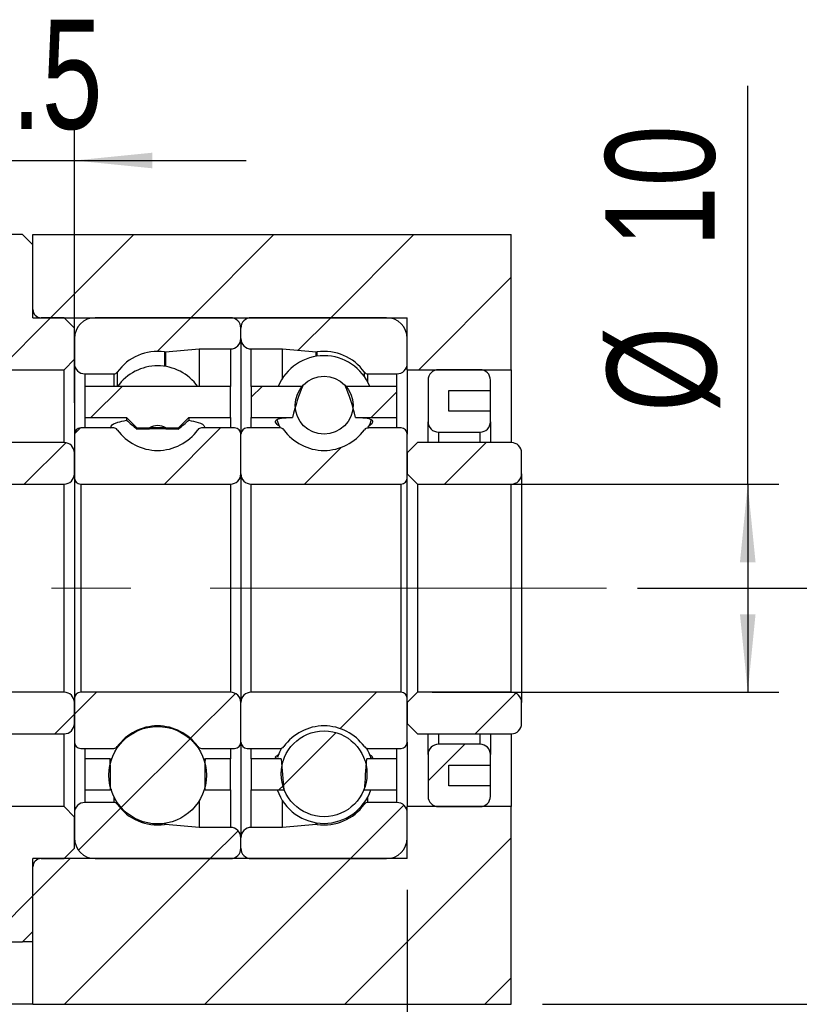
# Model space of a CAD drawing. Header units: millimetres. Extents: x 33 to 273, y 7 to 196.
# Tile 6 of 8: x 222 to 247, y 35 to 66. Entities that reach past the tile are written whole.
import ezdxf

# ---------------------------------------------------------------- set-up
doc = ezdxf.new("R2010")
doc.units = ezdxf.units.MM
doc.linetypes.add('CENTERX2', pattern=[20.32, 12.7, -2.54, 2.54, -2.54])
doc.layers.add('FORMAT', color=7, linetype='Continuous')
doc.styles.add('SLDTEXTSTYLE0', font='TXT', dxfattribs={"width": 0.75})
doc.dimstyles.new('SLDDIMSTYLE1', dxfattribs={"dimtxt": 3.5, "dimasz": 2.5, "dimexe": 0, "dimexo": 0.0625, "dimgap": 0.875, "dimtad": 1, "dimlfac": 1.5, "dimrnd": 1e-09, "dimzin": 12, "dimdsep": 46, "dimtxsty": 'SLDTEXTSTYLE0', "dimsah": 1, "dimcen": 0.09, "dimadec": 0, "dimazin": 3, "dimtfac": 1, "dimtofl": 0, "dimtmove": 0, "dimatfit": 3, "dimfxl": 1, "dimfrac": 2, "dimtolj": 1, "dimtzin": 12, "dimarcsym": 0})
doc.dimstyles.new('SLDDIMSTYLE2', dxfattribs={"dimtxt": 3.5, "dimasz": 2.5, "dimexe": 0, "dimexo": 0.0625, "dimgap": 0.875, "dimtad": 1, "dimdec": 1, "dimlfac": 1.5, "dimrnd": 1e-09, "dimzin": 12, "dimdsep": 46, "dimtxsty": 'SLDTEXTSTYLE0', "dimsah": 1, "dimcen": 0.09, "dimadec": 0, "dimazin": 3, "dimtfac": 1, "dimtdec": 1, "dimtmove": 0, "dimatfit": 0, "dimfxl": 1, "dimfrac": 2, "dimtolj": 1, "dimtzin": 12, "dimarcsym": 0})
doc.dimstyles.new('SLDDIMSTYLE4', dxfattribs={"dimtxt": 3.5, "dimasz": 2.5, "dimexe": 0, "dimexo": 0.0625, "dimgap": 0.875, "dimtad": 1, "dimlfac": 1.5, "dimrnd": 1e-09, "dimzin": 12, "dimdsep": 46, "dimtxsty": 'SLDTEXTSTYLE0', "dimsah": 1, "dimcen": 0.09, "dimadec": 0, "dimazin": 3, "dimtfac": 1, "dimtmove": 0, "dimatfit": 0, "dimfxl": 1, "dimfrac": 2, "dimtolj": 1, "dimtzin": 12, "dimarcsym": 0})
doc.dimstyles.new('SLDDIMSTYLE9', dxfattribs={"dimtxt": 3.5, "dimasz": 2.5, "dimexe": 0, "dimexo": 0.0625, "dimgap": 0.875, "dimtad": 1, "dimlfac": 1.5, "dimrnd": 1e-09, "dimzin": 12, "dimdsep": 46, "dimtxsty": 'SLDTEXTSTYLE0', "dimsah": 1, "dimcen": 0.09, "dimadec": 0, "dimazin": 3, "dimtol": 1, "dimtp": 0.02, "dimtm": 0.02, "dimtfac": 1, "dimtmove": 0, "dimatfit": 0, "dimfxl": 1, "dimfrac": 2, "dimtolj": 1, "dimarcsym": 0})

# ---------------------------------------------------------------- blocks, each defined once
blk = doc.blocks.new('_D_15')
at = {"layer": 'FORMAT', "color": 7}
for p, q in [((245.118, 51.306), (245.118, 64.072)), ((235.005, 51.306), (246.118, 51.306)), ((245.118, 51.306), (245.118, 44.639)), ((235.005, 44.639), (246.118, 44.639))]:
    blk.add_line(p, q, dxfattribs=at)
for points in [[(245.118, 51.306), (244.868, 48.806), (245.368, 48.806)], [(245.118, 44.639), (245.368, 47.139), (244.868, 47.139)]]:
    blk.add_solid(points, dxfattribs=at)
at = {"layer": 'FORMAT', "color": 7, "char_height": 3.5, "attachment_point": 1, "rotation": 90, "style": 'SLDTEXTSTYLE0'}
for s, insert in [('10', (240.553, 58.9)), ('%%c', (240.607, 53.621))]:
    blk.add_mtext(s, dxfattribs=dict(at, insert=insert))
blk = doc.blocks.new('_D_16')
at = {"layer": 'FORMAT', "color": 7}
for p, q in [((253.872, 47.973), (253.872, 53.473)), ((241.588, 47.973), (254.872, 47.973)), ((253.872, 47.973), (253.872, 34.639)), ((238.538, 34.639), (254.872, 34.639)), ((253.872, 34.639), (253.872, 29.139))]:
    blk.add_line(p, q, dxfattribs=at)
for points in [[(253.872, 47.973), (254.122, 50.473), (253.622, 50.473)], [(253.872, 34.639), (253.622, 32.139), (254.122, 32.139)]]:
    blk.add_solid(points, dxfattribs=at)
at = {"layer": 'FORMAT', "color": 7, "char_height": 3.5, "attachment_point": 1, "rotation": 90, "style": 'SLDTEXTSTYLE0'}
for s, insert in [('±0.02', (249.36, 38.244)), ('20', (249.36, 31.759))]:
    blk.add_mtext(s, dxfattribs=dict(at, insert=insert))
blk = doc.blocks.new('_D_18')
at = {"layer": 'FORMAT', "color": 7}
for p, q in [((234.205, 38.306), (234.205, 27.181)), ((237.538, 33.639), (237.538, 27.181)), ((234.205, 28.181), (228.705, 28.181)), ((234.205, 28.181), (237.538, 28.181)), ((237.538, 28.181), (241.998, 28.181))]:
    blk.add_line(p, q, dxfattribs=at)
for points in [[(234.205, 28.181), (231.705, 28.431), (231.705, 27.931)], [(237.538, 28.181), (240.038, 27.931), (240.038, 28.431)]]:
    blk.add_solid(points, dxfattribs=at)
at = {"layer": 'FORMAT', "color": 7, "insert": (239.412, 32.692), "char_height": 3.5, "attachment_point": 1, "style": 'SLDTEXTSTYLE0'}
blk.add_mtext('5', dxfattribs=at)
blk = doc.blocks.new('_D_19')
at = {"layer": 'FORMAT', "color": 7}
for p, q in [((214.538, 50.809), (214.538, 27.181)), ((234.205, 38.306), (234.205, 27.181)), ((214.538, 28.181), (209.038, 28.181)), ((214.538, 28.181), (234.205, 28.181)), ((234.205, 28.181), (239.705, 28.181))]:
    blk.add_line(p, q, dxfattribs=at)
for points in [[(214.538, 28.181), (212.038, 28.431), (212.038, 27.931)], [(234.205, 28.181), (236.705, 27.931), (236.705, 28.431)]]:
    blk.add_solid(points, dxfattribs=at)
at = {"layer": 'FORMAT', "color": 7, "char_height": 3.5, "attachment_point": 1, "style": 'SLDTEXTSTYLE0'}
for s, insert in [('(', (218.785, 32.692)), (')', (229.558, 32.692)), ('29.5', (220.506, 32.692))]:
    blk.add_mtext(s, dxfattribs=dict(at, insert=insert))
blk = doc.blocks.new('_D_20')
at = {"layer": 'FORMAT', "color": 7}
for p, q in [((219.872, 53.439), (219.872, 62.676)), ((223.538, 53.906), (223.538, 62.676)), ((219.872, 61.676), (214.372, 61.676)), ((219.872, 61.676), (223.538, 61.676)), ((223.538, 61.676), (229.038, 61.676))]:
    blk.add_line(p, q, dxfattribs=at)
for points in [[(219.872, 61.676), (217.372, 61.926), (217.372, 61.426)], [(223.538, 61.676), (226.038, 61.426), (226.038, 61.926)]]:
    blk.add_solid(points, dxfattribs=at)
at = {"layer": 'FORMAT', "color": 7, "insert": (219.562, 66.188), "char_height": 3.5, "attachment_point": 1, "style": 'SLDTEXTSTYLE0'}
blk.add_mtext('5.5', dxfattribs=at)

msp = doc.modelspace()

# ---------------------------------------------------------------- hatches: boundary and pattern name
at = {"layer": 'FORMAT', "linetype": 'Continuous', "lineweight": 18}
h = msp.add_hatch(dxfattribs=at)
h.set_pattern_fill('ANSI31', color=256, style=0)
edge = h.paths.add_edge_path(flags=0)
edge.add_line((217.87170395, 55.30606061), (218.20503728, 54.97272727))
edge.add_line((218.20503728, 54.97272727), (223.20503728, 54.97272727))
edge.add_line((223.20503728, 54.97272727), (223.53837061, 55.30606061))
edge.add_line((223.53837061, 55.30606061), (223.53837061, 56.30606061))
edge.add_line((223.53837061, 56.30606061), (223.20503728, 56.63939394))
edge.add_line((223.20503728, 56.63939394), (222.47170395, 56.63939394))
edge.add_arc((222.47170395, 56.90606061), 0.26666667, 180, 270, ccw=False)
edge.add_line((222.20503728, 56.90606061), (222.20503728, 58.97272727))
edge.add_line((222.20503728, 58.97272727), (221.87170395, 59.30606061))
edge.add_line((221.87170395, 59.30606061), (218.20503728, 59.30606061))
edge.add_line((218.20503728, 59.30606061), (217.87170395, 58.97272727))
edge.add_line((217.87170395, 58.97272727), (217.87170395, 55.30606061))
h = msp.add_hatch(dxfattribs=at)
h.set_pattern_fill('ANSI31', color=256, style=0)
h.paths.add_polyline_path([(222.20503728, 59.30606061), (222.20503728, 56.63939394), (234.20503728, 56.63939394), (234.20503728, 54.97272727), (237.53837061, 54.97272727), (237.53837061, 59.30606061)], flags=0)
h = msp.add_hatch(dxfattribs=at)
h.set_pattern_fill('ANSI31', color=256, style=0)
edge = h.paths.add_edge_path(flags=0)
edge.add_line((228.87170395, 55.97272727), (228.87170395, 56.30606061))
edge.add_arc((228.53837061, 56.30606061), 0.33333333, 360, 450)
edge.add_line((228.53837061, 56.63939394), (224.20503728, 56.63939394))
edge.add_arc((224.20503728, 55.97272727), 0.66666667, 90, 180)
edge.add_line((223.53837061, 55.97272727), (223.53837061, 55.17272727))
edge.add_arc((223.87170395, 55.17272727), 0.33333333, 180, 270)
edge.add_line((223.87170395, 54.83939394), (224.80458472, 54.83939394))
edge.add_arc((224.80458472, 54.97272727), 0.13333333, 270, 324.471080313)
edge.add_arc((226.20503728, 53.97272727), 1.5875, 82.107252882, 144.471080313, ccw=False)
edge.add_arc((226.44134067, 55.6772589), 0.13333333, 262.107252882, 275)
edge.add_line((226.45296143, 55.54443294), (227.53837061, 55.63939394))
edge.add_line((227.53837061, 55.63939394), (228.53837061, 55.63939394))
edge.add_arc((228.53837061, 55.97272727), 0.33333333, 270, 360)
h = msp.add_hatch(dxfattribs=at)
h.set_pattern_fill('ANSI31', color=256, style=0)
edge = h.paths.add_edge_path(flags=0)
edge.add_line((233.53837061, 56.63939394), (229.20503728, 56.63939394))
edge.add_arc((229.20503728, 56.30606061), 0.33333333, 90, 180)
edge.add_line((228.87170395, 56.30606061), (228.87170395, 55.97272727))
edge.add_arc((229.20503728, 55.97272727), 0.33333333, 180, 270)
edge.add_line((229.20503728, 55.63939394), (230.20503728, 55.63939394))
edge.add_line((230.20503728, 55.63939394), (231.29044646, 55.54443294))
edge.add_arc((231.30206723, 55.6772589), 0.13333333, 265, 277.892747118)
edge.add_arc((231.53837061, 53.97272727), 1.5875, 35.528919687, 97.892747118, ccw=False)
edge.add_arc((232.93882317, 54.97272727), 0.13333333, 215.528919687, 270)
edge.add_line((232.93882317, 54.83939394), (233.87170395, 54.83939394))
edge.add_arc((233.87170395, 55.17272727), 0.33333333, 270, 360)
edge.add_line((234.20503728, 55.17272727), (234.20503728, 55.97272727))
edge.add_arc((233.53837061, 55.97272727), 0.66666667, 0, 90)
h = msp.add_hatch(dxfattribs=at)
h.set_pattern_fill('ANSI31', color=256, style=0)
edge = h.paths.add_edge_path(flags=0)
edge.add_line((236.87170395, 53.30606061), (236.87170395, 53.63939394))
edge.add_line((236.87170395, 53.63939394), (235.53837061, 53.63939394))
edge.add_line((235.53837061, 53.63939394), (235.53837061, 54.30606061))
edge.add_line((235.53837061, 54.30606061), (236.87170395, 54.30606061))
edge.add_line((236.87170395, 54.30606061), (236.87170395, 54.63939394))
edge.add_arc((236.53837061, 54.63939394), 0.33333333, 0, 90)
edge.add_line((236.53837061, 54.97272727), (235.20503728, 54.97272727))
edge.add_arc((235.20503728, 54.63939394), 0.33333333, 90, 180)
edge.add_line((234.87170395, 54.63939394), (234.87170395, 53.30606061))
edge.add_arc((235.20503728, 53.30606061), 0.33333333, 180, 270)
edge.add_line((235.20503728, 52.97272727), (236.53837061, 52.97272727))
edge.add_arc((236.53837061, 53.30606061), 0.33333333, 270, 360)
h = msp.add_hatch(dxfattribs=at)
h.set_pattern_fill('ANSI31', color=256, style=0)
edge = h.paths.add_edge_path(flags=0)
edge.add_arc((231.53837061, 53.83284674), 0.92798515, 0, 360)
h = msp.add_hatch(dxfattribs=at)
h.set_pattern_fill('ANSI31', color=256, style=0)
edge = h.paths.add_edge_path(flags=0)
edge.add_line((226.87170395, 53.10606061), (227.20503728, 53.43939394))
edge.add_line((227.20503728, 53.43939394), (228.53837061, 53.43939394))
edge.add_line((228.53837061, 53.43939394), (228.53837061, 54.43939394))
edge.add_line((228.53837061, 54.43939394), (223.87170395, 54.43939394))
edge.add_line((223.87170395, 54.43939394), (223.87170395, 53.43939394))
edge.add_line((223.87170395, 53.43939394), (225.20503728, 53.43939394))
edge.add_line((225.20503728, 53.43939394), (225.53837061, 53.10606061))
edge.add_line((225.53837061, 53.10606061), (225.94105837, 53.10606061))
edge.add_ellipse((226.20503728, 47.97272727), major_axis=(0, 5.20943954), ratio=0.2975368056, start_angle=-2.943811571, end_angle=2.943811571, ccw=False)
edge.add_line((226.46901619, 53.10606061), (226.87170395, 53.10606061))
h = msp.add_hatch(dxfattribs=at)
h.set_pattern_fill('ANSI31', color=256, style=0)
edge = h.paths.add_edge_path(flags=0)
edge.add_line((229.20503728, 54.43939394), (229.20503728, 53.43939394))
edge.add_line((229.20503728, 53.43939394), (230.52578712, 53.43939394))
edge.add_ellipse((231.53837061, 47.97272727), major_axis=(0, 7.22037543), ratio=0.214670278, start_angle=6.086014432, end_angle=10.493886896, ccw=False)
edge.add_line((230.84887977, 54.43939394), (229.20503728, 54.43939394))
h = msp.add_hatch(dxfattribs=at)
h.set_pattern_fill('ANSI31', color=256, style=0)
edge = h.paths.add_edge_path(flags=0)
edge.add_line((232.55095411, 53.43939394), (233.87170395, 53.43939394))
edge.add_line((233.87170395, 53.43939394), (233.87170395, 54.43939394))
edge.add_line((233.87170395, 54.43939394), (232.22786145, 54.43939394))
edge.add_ellipse((231.53837061, 47.97272727), major_axis=(0, 7.22037543), ratio=0.214670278, start_angle=349.506113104, end_angle=353.913985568, ccw=False)
h = msp.add_hatch(dxfattribs=at)
h.set_pattern_fill('ANSI31', color=256, style=0)
edge = h.paths.add_edge_path(flags=0)
edge.add_line((223.53837061, 52.90606061), (223.53837061, 51.50606061))
edge.add_arc((223.73837061, 51.50606061), 0.2, 180, 270)
edge.add_line((223.73837061, 51.30606061), (228.53837061, 51.30606061))
edge.add_arc((228.53837061, 51.63939394), 0.33333333, 270, 360)
edge.add_line((228.87170395, 51.63939394), (228.87170395, 52.90606061))
edge.add_arc((228.67170395, 52.90606061), 0.2, 360, 450)
edge.add_line((228.67170395, 53.10606061), (227.60548984, 53.10606061))
edge.add_arc((227.60548984, 52.97272727), 0.13333333, 90, 144.471080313)
edge.add_arc((226.20503728, 53.97272727), 1.5875, 215.528919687, 324.471080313, ccw=False)
edge.add_arc((224.80458472, 52.97272727), 0.13333333, 35.528919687, 90)
edge.add_line((224.80458472, 53.10606061), (223.73837061, 53.10606061))
edge.add_arc((223.73837061, 52.90606061), 0.2, 90, 180)
h = msp.add_hatch(dxfattribs=at)
h.set_pattern_fill('ANSI31', color=256, style=0)
edge = h.paths.add_edge_path(flags=0)
edge.add_line((229.20503728, 51.30606061), (234.00503728, 51.30606061))
edge.add_arc((234.00503728, 51.50606061), 0.2, 270, 360)
edge.add_line((234.20503728, 51.50606061), (234.20503728, 52.90606061))
edge.add_arc((234.00503728, 52.90606061), 0.2, 0, 90)
edge.add_line((234.00503728, 53.10606061), (232.93882317, 53.10606061))
edge.add_arc((232.93882317, 52.97272727), 0.13333333, 90, 144.471080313)
edge.add_arc((231.53837061, 53.97272727), 1.5875, 215.528919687, 324.471080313, ccw=False)
edge.add_arc((230.13791806, 52.97272727), 0.13333333, 35.528919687, 90)
edge.add_line((230.13791806, 53.10606061), (229.07170395, 53.10606061))
edge.add_arc((229.07170395, 52.90606061), 0.2, 90, 180)
edge.add_line((228.87170395, 52.90606061), (228.87170395, 51.63939394))
edge.add_arc((229.20503728, 51.63939394), 0.33333333, 180, 270)
h = msp.add_hatch(dxfattribs=at)
h.set_pattern_fill('ANSI31', color=256, style=0)
edge = h.paths.add_edge_path(flags=0)
edge.add_line((219.87170395, 51.63939394), (220.20503728, 51.30606061))
edge.add_line((220.20503728, 51.30606061), (223.20503728, 51.30606061))
edge.add_arc((223.20503728, 51.63939394), 0.33333333, 270, 360)
edge.add_line((223.53837061, 51.63939394), (223.53837061, 52.30606061))
edge.add_arc((223.20503728, 52.30606061), 0.33333333, 360, 450)
edge.add_line((223.20503728, 52.63939394), (220.20503728, 52.63939394))
edge.add_line((220.20503728, 52.63939394), (219.87170395, 52.30606061))
edge.add_line((219.87170395, 52.30606061), (219.87170395, 51.63939394))
h = msp.add_hatch(dxfattribs=at)
h.set_pattern_fill('ANSI31', color=256, style=0)
edge = h.paths.add_edge_path(flags=0)
edge.add_line((234.20503728, 51.63939394), (234.53837061, 51.30606061))
edge.add_line((234.53837061, 51.30606061), (237.53837061, 51.30606061))
edge.add_arc((237.53837061, 51.63939394), 0.33333333, 270, 360)
edge.add_line((237.87170395, 51.63939394), (237.87170395, 52.30606061))
edge.add_arc((237.53837061, 52.30606061), 0.33333333, 0, 90)
edge.add_line((237.53837061, 52.63939394), (234.53837061, 52.63939394))
edge.add_line((234.53837061, 52.63939394), (234.20503728, 52.30606061))
edge.add_line((234.20503728, 52.30606061), (234.20503728, 51.63939394))
h = msp.add_hatch(dxfattribs=at)
h.set_pattern_fill('ANSI31', color=256, style=0)
edge = h.paths.add_edge_path(flags=0)
edge.add_line((220.20503728, 44.63939394), (219.87170395, 44.30606061))
edge.add_line((219.87170395, 44.30606061), (219.87170395, 43.63939394))
edge.add_line((219.87170395, 43.63939394), (220.20503728, 43.30606061))
edge.add_line((220.20503728, 43.30606061), (223.20503728, 43.30606061))
edge.add_arc((223.20503728, 43.63939394), 0.33333333, 270, 360)
edge.add_line((223.53837061, 43.63939394), (223.53837061, 44.30606061))
edge.add_arc((223.20503728, 44.30606061), 0.33333333, 360, 450)
edge.add_line((223.20503728, 44.63939394), (220.20503728, 44.63939394))
h = msp.add_hatch(dxfattribs=at)
h.set_pattern_fill('ANSI31', color=256, style=0)
edge = h.paths.add_edge_path(flags=0)
edge.add_line((228.53837061, 44.63939394), (223.73837061, 44.63939394))
edge.add_arc((223.73837061, 44.43939394), 0.2, 90, 180)
edge.add_line((223.53837061, 44.43939394), (223.53837061, 43.03939394))
edge.add_arc((223.73837061, 43.03939394), 0.2, 180, 270)
edge.add_line((223.73837061, 42.83939394), (224.80458472, 42.83939394))
edge.add_arc((224.80458472, 42.97272727), 0.13333333, 270, 324.471080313)
edge.add_arc((226.20503728, 41.97272727), 1.5875, 35.528919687, 144.471080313, ccw=False)
edge.add_arc((227.60548984, 42.97272727), 0.13333333, 215.528919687, 270)
edge.add_line((227.60548984, 42.83939394), (228.67170395, 42.83939394))
edge.add_arc((228.67170395, 43.03939394), 0.2, 270, 360)
edge.add_line((228.87170395, 43.03939394), (228.87170395, 44.30606061))
edge.add_arc((228.53837061, 44.30606061), 0.33333333, 0, 90)
h = msp.add_hatch(dxfattribs=at)
h.set_pattern_fill('ANSI31', color=256, style=0)
edge = h.paths.add_edge_path(flags=0)
edge.add_line((234.20503728, 43.03939394), (234.20503728, 44.43939394))
edge.add_arc((234.00503728, 44.43939394), 0.2, 0, 90)
edge.add_line((234.00503728, 44.63939394), (229.20503728, 44.63939394))
edge.add_arc((229.20503728, 44.30606061), 0.33333333, 90, 180)
edge.add_line((228.87170395, 44.30606061), (228.87170395, 43.03939394))
edge.add_arc((229.07170395, 43.03939394), 0.2, 180, 270)
edge.add_line((229.07170395, 42.83939394), (230.13791806, 42.83939394))
edge.add_arc((230.13791806, 42.97272727), 0.13333333, 270, 324.471080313)
edge.add_arc((231.53837061, 41.97272727), 1.5875, 35.528919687, 144.471080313, ccw=False)
edge.add_arc((232.93882317, 42.97272727), 0.13333333, 215.528919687, 270)
edge.add_line((232.93882317, 42.83939394), (234.00503728, 42.83939394))
edge.add_arc((234.00503728, 43.03939394), 0.2, 270, 360)
h = msp.add_hatch(dxfattribs=at)
h.set_pattern_fill('ANSI31', color=256, style=0)
edge = h.paths.add_edge_path(flags=0)
edge.add_line((234.53837061, 44.63939394), (234.20503728, 44.30606061))
edge.add_line((234.20503728, 44.30606061), (234.20503728, 43.63939394))
edge.add_line((234.20503728, 43.63939394), (234.53837061, 43.30606061))
edge.add_line((234.53837061, 43.30606061), (237.53837061, 43.30606061))
edge.add_arc((237.53837061, 43.63939394), 0.33333333, 270, 360)
edge.add_line((237.87170395, 43.63939394), (237.87170395, 44.30606061))
edge.add_arc((237.53837061, 44.30606061), 0.33333333, 0, 90)
edge.add_line((237.53837061, 44.63939394), (234.53837061, 44.63939394))
h = msp.add_hatch(dxfattribs=at)
h.set_pattern_fill('ANSI31', color=256, style=0)
edge = h.paths.add_edge_path(flags=0)
edge.add_arc((226.20503728, 41.97934017), 1.56232045, 0, 360)
h = msp.add_hatch(dxfattribs=at)
h.set_pattern_fill('ANSI31', color=256, style=0)
edge = h.paths.add_edge_path(flags=0)
edge.add_arc((231.53837061, 42.0254869), 1.37470882, 0, 360)
h = msp.add_hatch(dxfattribs=at)
h.set_pattern_fill('ANSI31', color=256, style=0)
edge = h.paths.add_edge_path(flags=0)
edge.add_line((235.53837061, 41.63939394), (235.53837061, 42.30606061))
edge.add_line((235.53837061, 42.30606061), (236.87170395, 42.30606061))
edge.add_line((236.87170395, 42.30606061), (236.87170395, 42.63939394))
edge.add_arc((236.53837061, 42.63939394), 0.33333333, 360, 450)
edge.add_line((236.53837061, 42.97272727), (235.20503728, 42.97272727))
edge.add_arc((235.20503728, 42.63939394), 0.33333333, 90, 180)
edge.add_line((234.87170395, 42.63939394), (234.87170395, 41.30606061))
edge.add_arc((235.20503728, 41.30606061), 0.33333333, 180, 270)
edge.add_line((235.20503728, 40.97272727), (236.53837061, 40.97272727))
edge.add_arc((236.53837061, 41.30606061), 0.33333333, 270, 360)
edge.add_line((236.87170395, 41.30606061), (236.87170395, 41.63939394))
edge.add_line((236.87170395, 41.63939394), (235.53837061, 41.63939394))
h = msp.add_hatch(dxfattribs=at)
h.set_pattern_fill('ANSI31', color=256, style=0)
edge = h.paths.add_edge_path(flags=0)
edge.add_line((224.67642286, 42.50606061), (223.87170395, 42.50606061))
edge.add_line((223.87170395, 42.50606061), (223.87170395, 41.50606061))
edge.add_line((223.87170395, 41.50606061), (224.68504653, 41.50606061))
edge.add_ellipse((226.20503728, 47.97272727), major_axis=(0, -33.02296747), ratio=0.04693702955, start_angle=344.377701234, end_angle=346.772727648, ccw=False)
h = msp.add_hatch(dxfattribs=at)
h.set_pattern_fill('ANSI31', color=256, style=0)
edge = h.paths.add_edge_path(flags=0)
edge.add_line((228.53837061, 41.50606061), (228.53837061, 42.50606061))
edge.add_line((228.53837061, 42.50606061), (227.7336517, 42.50606061))
edge.add_ellipse((226.20503728, 47.97272727), major_axis=(0, -33.02296747), ratio=0.04693702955, start_angle=13.227272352, end_angle=15.622298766, ccw=False)
edge.add_line((227.72502803, 41.50606061), (228.53837061, 41.50606061))
h = msp.add_hatch(dxfattribs=at)
h.set_pattern_fill('ANSI31', color=256, style=0)
edge = h.paths.add_edge_path(flags=0)
edge.add_ellipse((231.53837061, 47.97272727), major_axis=(0, -11.7138135), ratio=0.13232240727, start_angle=345.92243678, end_angle=348.698000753, ccw=False)
edge.add_line((230.16751442, 42.50606061), (229.20503728, 42.50606061))
edge.add_line((229.20503728, 42.50606061), (229.20503728, 41.50606061))
edge.add_line((229.20503728, 41.50606061), (230.24596845, 41.50606061))
h = msp.add_hatch(dxfattribs=at)
h.set_pattern_fill('ANSI31', color=256, style=0)
edge = h.paths.add_edge_path(flags=0)
edge.add_line((232.83077278, 41.50606061), (233.87170395, 41.50606061))
edge.add_line((233.87170395, 41.50606061), (233.87170395, 42.50606061))
edge.add_line((233.87170395, 42.50606061), (232.90922681, 42.50606061))
edge.add_ellipse((231.53837061, 47.97272727), major_axis=(0, -11.7138135), ratio=0.13232240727, start_angle=11.301999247, end_angle=14.07756322, ccw=False)
h = msp.add_hatch(dxfattribs=at)
h.set_pattern_fill('ANSI31', color=256, style=0)
edge = h.paths.add_edge_path(flags=0)
edge.add_line((224.20503728, 39.30606061), (228.53837061, 39.30606061))
edge.add_arc((228.53837061, 39.63939394), 0.33333333, 270, 360)
edge.add_line((228.87170395, 39.63939394), (228.87170395, 39.97272727))
edge.add_arc((228.53837061, 39.97272727), 0.33333333, 0, 90)
edge.add_line((228.53837061, 40.30606061), (227.53837061, 40.30606061))
edge.add_line((227.53837061, 40.30606061), (226.45296143, 40.4010216))
edge.add_arc((226.44134067, 40.26819564), 0.13333333, 85, 97.892747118)
edge.add_arc((226.20503728, 41.97272727), 1.5875, 215.528919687, 277.892747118, ccw=False)
edge.add_arc((224.80458472, 40.97272727), 0.13333333, 35.528919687, 90)
edge.add_line((224.80458472, 41.10606061), (223.87170395, 41.10606061))
edge.add_arc((223.87170395, 40.77272727), 0.33333333, 90, 180)
edge.add_line((223.53837061, 40.77272727), (223.53837061, 39.97272727))
edge.add_arc((224.20503728, 39.97272727), 0.66666667, 180, 270)
h = msp.add_hatch(dxfattribs=at)
h.set_pattern_fill('ANSI31', color=256, style=0)
edge = h.paths.add_edge_path(flags=0)
edge.add_line((228.87170395, 39.97272727), (228.87170395, 39.63939394))
edge.add_arc((229.20503728, 39.63939394), 0.33333333, 180, 270)
edge.add_line((229.20503728, 39.30606061), (233.53837061, 39.30606061))
edge.add_arc((233.53837061, 39.97272727), 0.66666667, 270, 360)
edge.add_line((234.20503728, 39.97272727), (234.20503728, 40.77272727))
edge.add_arc((233.87170395, 40.77272727), 0.33333333, 0, 90)
edge.add_line((233.87170395, 41.10606061), (232.93882317, 41.10606061))
edge.add_arc((232.93882317, 40.97272727), 0.13333333, 90, 144.471080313)
edge.add_arc((231.53837061, 41.97272727), 1.5875, 262.107252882, 324.471080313, ccw=False)
edge.add_arc((231.30206723, 40.26819564), 0.13333333, 82.107252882, 95)
edge.add_line((231.29044646, 40.4010216), (230.20503728, 40.30606061))
edge.add_line((230.20503728, 40.30606061), (229.20503728, 40.30606061))
edge.add_arc((229.20503728, 39.97272727), 0.33333333, 90, 180)
h = msp.add_hatch(dxfattribs=at)
h.set_pattern_fill('ANSI31', color=256, style=0)
edge = h.paths.add_edge_path(flags=0)
edge.add_line((218.20503728, 40.97272727), (217.87170395, 40.63939394))
edge.add_line((217.87170395, 40.63939394), (217.87170395, 36.97272727))
edge.add_line((217.87170395, 36.97272727), (218.20503728, 36.63939394))
edge.add_line((218.20503728, 36.63939394), (221.87170395, 36.63939394))
edge.add_line((221.87170395, 36.63939394), (222.20503728, 36.97272727))
edge.add_line((222.20503728, 36.97272727), (222.20503728, 39.03939394))
edge.add_arc((222.47170395, 39.03939394), 0.26666667, 90, 180, ccw=False)
edge.add_line((222.47170395, 39.30606061), (223.20503728, 39.30606061))
edge.add_line((223.20503728, 39.30606061), (223.53837061, 39.63939394))
edge.add_line((223.53837061, 39.63939394), (223.53837061, 40.63939394))
edge.add_line((223.53837061, 40.63939394), (223.20503728, 40.97272727))
edge.add_line((223.20503728, 40.97272727), (218.20503728, 40.97272727))
h = msp.add_hatch(dxfattribs=at)
h.set_pattern_fill('ANSI31', color=256, style=0)
h.paths.add_polyline_path([(222.20503728, 39.30606061), (222.20503728, 34.63939394), (237.53837061, 34.63939394), (237.53837061, 40.97272727), (234.20503728, 40.97272727), (234.20503728, 39.30606061)], flags=0)

# ---------------------------------------------------------------- linework, layer by layer
at = {"color": 7, "linetype": 'Continuous', "lineweight": 25}
for p, q in [((221.87170379, 59.30606122), (218.20503714, 59.30606122)), ((221.87170379, 59.30606122), (222.2050378, 58.97272721)), ((222.2050378, 59.30606122), (237.53837054, 59.30606122)), ((222.2050378, 56.63939412), (222.2050378, 59.30606122)), ((237.53837054, 54.97272718), (237.53837054, 59.30606122)), ((222.2050378, 56.90606033), (222.2050378, 58.97272721)), ((222.2050378, 56.63939412), (234.20503728, 56.63939412)), ((223.20503734, 56.63939412), (222.47170401, 56.63939412)), ((223.20503734, 56.63939412), (223.53837011, 56.30606073)), ((228.53837031, 56.63939412), (224.2050375, 56.63939412)), ((233.53837058, 56.63939412), (229.20503739, 56.63939412)), ((234.20503728, 54.97272718), (234.20503728, 56.63939412)), ((223.53837011, 55.30606057), (223.53837011, 56.30606073)), ((228.87170369, 55.97272734), (228.87170369, 56.30606073)), ((223.53837011, 55.97272734), (223.53837011, 55.17272746)), ((228.87170369, 55.97272734), (228.87170369, 52.90606061)), ((234.20503728, 55.17272746), (234.20503728, 55.97272734)), ((226.45296149, 55.5444332), (227.53837076, 55.63939395)), ((227.53837076, 55.63939395), (228.53837031, 55.63939395)), ((227.53837076, 55.63939395), (227.53837076, 54.43939413)), ((229.20503739, 55.63939395), (230.20503725, 55.63939395)), ((230.20503725, 55.63939395), (231.29044652, 55.5444332)), ((230.20503725, 54.69446041), (230.20503725, 55.63939395)), ((223.53837011, 55.30606057), (223.20503734, 54.97272718)), ((218.20503714, 54.97272718), (223.20503734, 54.97272718)), ((223.20503734, 52.63939408), (223.20503734, 54.97272718)), ((223.53837011, 55.17272746), (223.53837011, 52.90606061)), ((234.20503728, 54.97272718), (237.53837054, 54.97272718)), ((234.20503728, 54.97272718), (234.20503728, 52.90606061)), ((236.53837069, 54.97272718), (235.20503729, 54.97272718)), ((237.53837054, 54.97272718), (237.53837054, 52.63939408)), ((223.87170412, 54.83939407), (224.80458448, 54.83939407)), ((232.93882314, 54.83939407), (233.87170393, 54.83939407)), ((234.87170398, 54.63939379), (234.87170398, 53.30606086)), ((236.87170407, 54.3060604), (236.87170407, 54.63939379)), ((228.53837031, 54.43939413), (223.87170412, 54.43939413)), ((223.87170412, 54.43939413), (223.87170412, 53.43939397)), ((228.53837031, 53.43939397), (228.53837031, 54.43939413)), ((230.84887979, 54.43939413), (229.20503739, 54.43939413)), ((229.20503739, 54.43939413), (229.20503739, 53.43939397)), ((233.87170393, 54.43939413), (232.2278615, 54.43939413)), ((233.87170393, 53.43939397), (233.87170393, 54.43939413)), ((235.53837068, 54.3060604), (236.87170407, 54.3060604)), ((235.53837068, 53.63939425), (235.53837068, 54.3060604)), ((236.87170407, 53.63939425), (236.87170407, 54.3060604)), ((236.87170407, 53.63939425), (235.53837068, 53.63939425)), ((236.87170407, 53.30606086), (236.87170407, 53.63939425)), ((223.87170412, 53.43939397), (225.20503705, 53.43939397)), ((223.87170412, 53.43939397), (223.87170412, 53.10606058)), ((225.20503705, 53.43939397), (225.53837043, 53.10606058)), ((225.20503705, 53.43939397), (225.20503705, 53.35335404)), ((226.87170399, 53.10606058), (227.20503737, 53.43939397)), ((227.20503737, 53.43939397), (228.53837031, 53.43939397)), ((227.20503737, 53.43939397), (227.20503737, 53.35335404)), ((228.53837031, 53.43939397), (228.53837031, 53.10606058)), ((229.20503739, 53.43939397), (230.52578722, 53.43939397)), ((229.20503739, 53.10606058), (229.20503739, 53.43939397)), ((232.55095406, 53.43939397), (233.87170393, 53.43939397)), ((233.87170393, 53.10606058), (233.87170393, 53.43939397)), ((224.80458448, 53.10606058), (223.73837101, 53.10606058)), ((225.53837043, 53.10606058), (225.53837043, 53.06918548)), ((225.53837043, 53.10606058), (225.94105817, 53.10606058)), ((226.46901625, 53.10606058), (226.87170399, 53.10606058)), ((226.87170399, 53.10606058), (226.87170399, 53.06918548)), ((228.67170403, 53.10606058), (227.60548994, 53.10606058)), ((230.13791807, 53.10606058), (229.07170397, 53.10606058)), ((234.00503727, 53.10606058), (232.93882314, 53.10606058)), ((234.87170398, 52.63939408), (234.87170398, 53.30606086)), ((236.87170407, 53.30606086), (236.87170407, 52.63939408)), ((223.53837011, 52.90606061), (223.53837011, 51.5060605)), ((228.87170369, 51.63939392), (228.87170369, 52.90606061)), ((234.20503728, 51.5060605), (234.20503728, 52.90606061)), ((235.20503729, 52.97272716), (236.53837069, 52.97272716)), ((223.20503734, 52.63939408), (220.20503747, 52.63939408)), ((234.20503728, 52.3060607), (234.53837063, 52.63939408)), ((237.53837054, 52.63939408), (234.53837063, 52.63939408)), ((223.53837011, 51.63939392), (223.53837011, 52.3060607)), ((234.20503728, 52.3060607), (234.20503728, 51.63939392)), ((237.87170393, 51.63939392), (237.87170393, 52.3060607)), ((223.53837011, 51.5060605), (223.53837011, 44.43939404)), ((228.87170369, 51.63939392), (228.87170369, 44.30606063)), ((234.53837063, 51.30606053), (234.20503728, 51.63939392)), ((234.20503728, 44.43939404), (234.20503728, 51.5060605)), ((237.87170393, 51.63939392), (237.87170393, 44.30606063)), ((220.20503747, 51.30606053), (223.20503734, 51.30606053)), ((223.20503734, 44.63939401), (223.20503734, 51.30606053)), ((223.73837101, 51.30606053), (228.53837031, 51.30606053)), ((223.73837101, 51.30606053), (223.73837101, 44.63939401)), ((228.53837031, 51.30606053), (228.53837031, 44.63939401)), ((229.20503739, 51.30606053), (234.00503727, 51.30606053)), ((229.20503739, 44.63939401), (229.20503739, 51.30606053)), ((234.00503727, 44.63939401), (234.00503727, 51.30606053)), ((234.53837063, 51.30606053), (237.53837054, 51.30606053)), ((234.53837063, 51.30606053), (234.53837063, 44.63939401)), ((237.53837054, 44.63939401), (237.53837054, 51.30606053)), ((223.20503734, 44.63939401), (220.20503747, 44.63939401)), ((228.53837031, 44.63939401), (223.73837101, 44.63939401)), ((234.00503727, 44.63939401), (229.20503739, 44.63939401)), ((234.20503728, 44.30606063), (234.53837063, 44.63939401)), ((237.53837054, 44.63939401), (234.53837063, 44.63939401)), ((223.53837011, 44.43939404), (223.53837011, 43.03939394)), ((223.53837011, 43.63939385), (223.53837011, 44.30606063)), ((228.87170369, 43.03939394), (228.87170369, 44.30606063)), ((234.20503728, 43.03939394), (234.20503728, 44.43939404)), ((234.20503728, 44.30606063), (234.20503728, 43.63939385)), ((237.87170393, 43.63939385), (237.87170393, 44.30606063)), ((234.53837063, 43.30606046), (234.20503728, 43.63939385)), ((220.20503747, 43.30606046), (223.20503734, 43.30606046)), ((223.20503734, 40.97272737), (223.20503734, 43.30606046)), ((234.53837063, 43.30606046), (237.53837054, 43.30606046)), ((234.87170398, 42.63939369), (234.87170398, 43.30606046)), ((236.87170407, 43.30606046), (236.87170407, 42.63939369)), ((237.53837054, 43.30606046), (237.53837054, 40.97272737)), ((223.53837011, 43.03939394), (223.53837011, 40.77272709)), ((228.87170369, 43.03939394), (228.87170369, 39.9727272)), ((234.20503728, 43.03939394), (234.20503728, 40.97272737)), ((236.53837069, 42.97272738), (235.20503729, 42.97272738)), ((223.73837101, 42.83939397), (224.80458448, 42.83939397)), ((223.87170412, 42.83939397), (223.87170412, 42.50606058)), ((227.60548994, 42.83939397), (228.67170403, 42.83939397)), ((228.53837031, 42.83939397), (228.53837031, 42.50606058)), ((229.07170397, 42.83939397), (230.13791807, 42.83939397)), ((229.20503739, 42.50606058), (229.20503739, 42.83939397)), ((232.93882314, 42.83939397), (234.00503727, 42.83939397)), ((233.87170393, 42.50606058), (233.87170393, 42.83939397)), ((234.87170398, 42.63939369), (234.87170398, 41.30606076)), ((236.87170407, 42.3060603), (236.87170407, 42.63939369)), ((223.87170412, 42.50606058), (223.87170412, 41.50606042)), ((224.6764227, 42.50606058), (223.87170412, 42.50606058)), ((228.53837031, 42.50606058), (227.73365172, 42.50606058)), ((228.53837031, 41.50606042), (228.53837031, 42.50606058)), ((230.16751457, 42.50606058), (229.20503739, 42.50606058)), ((229.20503739, 42.50606058), (229.20503739, 41.50606042)), ((233.87170393, 42.50606058), (232.90922679, 42.50606058)), ((233.87170393, 41.50606042), (233.87170393, 42.50606058)), ((235.53837068, 42.3060603), (236.87170407, 42.3060603)), ((235.53837068, 41.63939414), (235.53837068, 42.3060603)), ((236.87170407, 41.63939414), (236.87170407, 42.3060603)), ((223.87170412, 41.50606042), (224.68504675, 41.50606042)), ((227.7250283, 41.50606042), (228.53837031, 41.50606042)), ((229.20503739, 41.50606042), (230.24596856, 41.50606042)), ((232.83077272, 41.50606042), (233.87170393, 41.50606042)), ((236.87170407, 41.63939414), (235.53837068, 41.63939414)), ((236.87170407, 41.30606076), (236.87170407, 41.63939414)), ((224.80458448, 41.10606047), (223.87170412, 41.10606047)), ((227.53837076, 41.16505045), (227.53837076, 40.30606059)), ((230.20503725, 40.30606059), (230.20503725, 41.16387325)), ((233.87170393, 41.10606047), (232.93882314, 41.10606047)), ((223.20503734, 40.97272737), (218.20503714, 40.97272737)), ((223.20503734, 40.97272737), (223.53837011, 40.63939398)), ((223.53837011, 40.77272709), (223.53837011, 39.9727272)), ((234.20503728, 39.30606043), (234.20503728, 40.97272737)), ((237.53837054, 40.97272737), (234.20503728, 40.97272737)), ((234.20503728, 39.9727272), (234.20503728, 40.77272709)), ((235.20503729, 40.97272737), (236.53837069, 40.97272737)), ((237.53837054, 34.63939424), (237.53837054, 40.97272737)), ((223.53837011, 39.63939382), (223.53837011, 40.63939398)), ((227.53837076, 40.30606059), (226.45296149, 40.40102135)), ((231.29044652, 40.40102135), (230.20503725, 40.30606059)), ((228.53837031, 40.30606059), (227.53837076, 40.30606059)), ((230.20503725, 40.30606059), (229.20503739, 40.30606059)), ((228.87170369, 39.63939382), (228.87170369, 39.9727272)), ((223.53837011, 39.63939382), (223.20503734, 39.30606043)), ((234.20503728, 39.30606043), (222.2050378, 39.30606043)), ((222.2050378, 34.63939424), (222.2050378, 39.30606043)), ((222.47170401, 39.30606043), (223.20503734, 39.30606043)), ((224.2050375, 39.30606043), (228.53837031, 39.30606043)), ((229.20503739, 39.30606043), (233.53837058, 39.30606043)), ((222.2050378, 36.97272733), (222.2050378, 39.03939421)), ((222.2050378, 36.97272733), (221.87170379, 36.63939332)), ((218.20503714, 36.63939332), (221.87170379, 36.63939332)), ((222.2050378, 36.63939332), (221.87170379, 36.63939332)), ((222.2050378, 34.63939424), (188.87170148, 34.63939424)), ((222.2050378, 34.63939424), (237.53837054, 34.63939424))]:
    msp.add_line(p, q, dxfattribs=at)
at = {"color": 8, "linetype": 'Continuous', "lineweight": 25}
for p, q in [((226.42303126, 55.54518881), (226.42303126, 55.08080965)), ((226.45296149, 55.5444332), (226.45296149, 55.07636972)), ((228.53837031, 55.63939395), (228.53837031, 54.43939413)), ((229.20503739, 54.43939413), (229.20503739, 55.63939395)), ((231.29044652, 55.40086796), (231.29044652, 55.5444332)), ((231.32037643, 55.40530789), (231.32037643, 55.54518881)), ((224.91309412, 54.89524549), (224.91309412, 54.43086632)), ((232.83031358, 54.75536518), (232.83031358, 54.89524549)), ((223.87170412, 54.83939407), (223.87170412, 54.43939413)), ((224.80458448, 54.83939407), (224.80458448, 54.43939413)), ((232.93882314, 54.58043548), (232.93882314, 54.83939407)), ((233.87170393, 54.43939413), (233.87170393, 54.83939407)), ((235.20503729, 52.97272716), (235.20503729, 52.63939408)), ((236.53837069, 52.63939408), (236.53837069, 52.97272716)), ((235.20503729, 43.30606046), (235.20503729, 42.97272738)), ((236.53837069, 42.97272738), (236.53837069, 43.30606046)), ((223.87170412, 41.50606042), (223.87170412, 41.10606047)), ((228.53837031, 41.50606042), (228.53837031, 40.30606059)), ((229.20503739, 40.30606059), (229.20503739, 41.50606042)), ((233.87170393, 41.10606047), (233.87170393, 41.50606042)), ((224.80458448, 41.2868246), (224.80458448, 41.10606047)), ((224.91309412, 41.10085935), (224.91309412, 41.05020906)), ((232.83031358, 41.05020906), (232.83031358, 41.10296848)), ((232.93882314, 41.10606047), (232.93882314, 41.27789818)), ((226.42303126, 40.43230323), (226.42303126, 40.40026573)), ((226.45296149, 40.43681642), (226.45296149, 40.40102135)), ((231.29044652, 40.40102135), (231.29044652, 40.4574657)), ((231.32037643, 40.40026573), (231.32037643, 40.45302578))]:
    msp.add_line(p, q, dxfattribs=at)
at = {"color": 7, "linetype": 'Continuous', "lineweight": 25, "flags": 128}
for points in [[(230.02244214, 53.36155403), (230.10808253, 53.14405637), (230.12701011, 53.10606058)], [(232.93882314, 53.08525794), (233.0246435, 53.27503913), (233.05147809, 53.35257359)], [(230.17935634, 42.84599673), (230.10808253, 42.71427761), (230.04275987, 42.55775084)]]:
    msp.add_lwpolyline(points, dxfattribs=at)
at = {"color": 7, "linetype": 'Continuous', "lineweight": 25}
for centre, radius in [((231.53837061, 53.83284674), 0.92798515), ((226.20503728, 41.97934017), 1.56232045), ((231.53837061, 42.0254869), 1.37470882)]:
    msp.add_circle(centre, radius, dxfattribs=at)
for centre, radius, start, end in [((222.47170395, 56.90606061), 0.26666667, 180, 270), ((224.20503728, 55.97272727), 0.66666667, 90, 180), ((228.53837061, 56.30606061), 0.33333333, 0, 90), ((229.20503728, 56.30606061), 0.33333333, 90, 180), ((233.53837061, 55.97272727), 0.66666667, 0, 90), ((228.53837061, 55.97272727), 0.33333333, 270, 0), ((229.20503728, 55.97272727), 0.33333333, 180, 270), ((226.20503728, 53.97272727), 1.5875, 82.107252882, 144.471080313), ((226.44134067, 55.6772589), 0.13333333, 262.107252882, 275), ((231.30206723, 55.6772589), 0.13333333, 265, 277.892747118), ((231.53837061, 53.97272727), 1.5875, 35.528919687, 97.892747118), ((231.53837061, 53.83284674), 1.5875, 22.462394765, 157.537605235), ((223.87170395, 55.17272727), 0.33333333, 180, 270), ((224.80458472, 54.97272727), 0.13333333, 270, 324.471080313), ((226.20503728, 53.50834845), 1.5875, 35.907992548, 144.092007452), ((232.93882317, 54.97272727), 0.13333333, 215.528919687, 270), ((233.87170395, 55.17272727), 0.33333333, 270, 0), ((235.20503728, 54.63939394), 0.33333333, 90, 180), ((236.53837061, 54.63939394), 0.33333333, 0, 90), ((223.73837061, 52.90606061), 0.2, 90, 180), ((224.80458472, 52.97272727), 0.13333333, 35.528919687, 90), ((226.20503728, 53.97272727), 1.5875, 215.528919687, 324.471080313), ((227.60548984, 52.97272727), 0.13333333, 90, 144.471080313), ((228.67170395, 52.90606061), 0.2, 0, 90), ((229.07170395, 52.90606061), 0.2, 90, 180), ((230.13791806, 52.97272727), 0.13333333, 35.528919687, 90), ((231.53837061, 53.97272727), 1.5875, 215.528919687, 324.471080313), ((232.93882317, 52.97272727), 0.13333333, 90, 144.471080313), ((234.00503728, 52.90606061), 0.2, 0, 90), ((235.20503728, 53.30606061), 0.33333333, 180, 270), ((236.53837061, 53.30606061), 0.33333333, 270, 0), ((223.20503728, 52.30606061), 0.33333333, 0, 90), ((237.53837061, 52.30606061), 0.33333333, 0, 90), ((223.20503728, 51.63939394), 0.33333333, 270, 0), ((223.73837061, 51.50606061), 0.2, 180, 270), ((228.53837061, 51.63939394), 0.33333333, 270, 0), ((229.20503728, 51.63939394), 0.33333333, 180, 270), ((234.00503728, 51.50606061), 0.2, 270, 0), ((237.53837061, 51.63939394), 0.33333333, 270, 0), ((223.20503728, 44.30606061), 0.33333333, 0, 90), ((223.73837061, 44.43939394), 0.2, 90, 180), ((228.53837061, 44.30606061), 0.33333333, 0, 90), ((229.20503728, 44.30606061), 0.33333333, 90, 180), ((234.00503728, 44.43939394), 0.2, 0, 90), ((237.53837061, 44.30606061), 0.33333333, 0, 90), ((223.20503728, 43.63939394), 0.33333333, 270, 0), ((226.20503728, 41.97272727), 1.5875, 35.528919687, 144.471080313), ((231.53837061, 41.97272727), 1.5875, 35.528919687, 144.471080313), ((237.53837061, 43.63939394), 0.33333333, 270, 0), ((223.73837061, 43.03939394), 0.2, 180, 270), ((228.67170395, 43.03939394), 0.2, 270, 0), ((229.07170395, 43.03939394), 0.2, 180, 270), ((234.00503728, 43.03939394), 0.2, 270, 0), ((235.20503728, 42.63939394), 0.33333333, 90, 180), ((236.53837061, 42.63939394), 0.33333333, 0, 90), ((224.80458472, 42.97272727), 0.13333333, 270, 324.471080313), ((227.60548984, 42.97272727), 0.13333333, 215.528919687, 270), ((230.13791806, 42.97272727), 0.13333333, 270, 324.471080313), ((232.93882317, 42.97272727), 0.13333333, 215.528919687, 270), ((231.53837061, 42.0254869), 1.5875, 18.368466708, 31.121629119), ((231.53837061, 42.0254869), 1.5875, 199.098773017, 340.901226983), ((223.87170395, 40.77272727), 0.33333333, 90, 180), ((224.80458472, 40.97272727), 0.13333333, 35.528919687, 90), ((226.20503728, 41.97272727), 1.5875, 215.528919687, 277.892747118), ((231.53837061, 41.97272727), 1.5875, 262.107252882, 324.471080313), ((232.93882317, 40.97272727), 0.13333333, 90, 144.471080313), ((233.87170395, 40.77272727), 0.33333333, 0, 90), ((235.20503728, 41.30606061), 0.33333333, 180, 270), ((236.53837061, 41.30606061), 0.33333333, 270, 0), ((226.44134067, 40.26819564), 0.13333333, 85, 97.892747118), ((231.30206723, 40.26819564), 0.13333333, 82.107252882, 95), ((228.53837061, 39.97272727), 0.33333333, 0, 90), ((229.20503728, 39.97272727), 0.33333333, 90, 180), ((224.20503728, 39.97272727), 0.66666667, 180, 270), ((233.53837061, 39.97272727), 0.66666667, 270, 0), ((228.53837061, 39.63939394), 0.33333333, 270, 0), ((229.20503728, 39.63939394), 0.33333333, 180, 270), ((222.47170395, 39.03939394), 0.26666667, 90, 180)]:
    msp.add_arc(centre, radius, start, end, dxfattribs=at)
for centre, major_axis, ratio, start_param, end_param in [((231.53837061, 47.97272727), (0, 7.22037543), 0.214670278, 0.4609875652, 0.7119081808), ((231.53837061, 47.97272727), (0, 7.22037543), 0.214670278, 5.5712771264, 5.822197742), ((226.20503728, 47.97272727), (0, 5.20943954), 0.2975368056, 6.1120420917, 6.4543285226), ((226.20503728, 47.97272727), (0, -33.02296747), 0.0469370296, 4.8786958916, 4.9094859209), ((226.20503728, 47.97272727), (0, -33.02296747), 0.0469370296, 1.3736993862, 1.4044894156), ((231.53837061, 47.97272727), (0, -11.7138135), 0.1323224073, 5.1979283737, 5.2972155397), ((231.53837061, 47.97272727), (0, -11.7138135), 0.1323224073, 0.9859697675, 1.0852569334)]:
    msp.add_ellipse(centre, major_axis=major_axis, ratio=ratio, start_param=start_param, end_param=end_param, dxfattribs=at)
for points, knots in [([(224.69315608, 53.09870841), (224.6978372, 53.12137611), (224.71519572, 53.20543246), (224.89335555, 53.29105336), (225.10753429, 53.33386463), (225.20503705, 53.35335404)], [0, 0, 0, 0, 0.1674659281, 0.620997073, 1, 1, 1, 1]), ([(227.20503737, 53.35335404), (227.30876237, 53.33200756), (227.53433744, 53.28558447), (227.7075636, 53.19941566), (227.71736424, 53.11963521), (227.71903182, 53.10606058)], [0, 0, 0, 0, 0.4139745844, 0.9002878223, 1, 1, 1, 1]), ([(230.11983737, 53.15596208), (230.08745393, 53.17835687), (229.97966955, 53.2528952), (229.97254785, 53.34918494), (230.09887029, 53.42009401), (230.31860173, 53.43816741), (230.48369699, 53.43914479), (230.52578722, 53.43939397)], [0, 0, 0, 0, 0.1154522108, 0.3842687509, 0.6454912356, 0.9096197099, 1, 1, 1, 1]), ([(232.55095406, 53.43939397), (232.59896041, 53.43906991), (232.77464066, 53.43788401), (232.99924743, 53.4164663), (233.10955389, 53.33784389), (233.08327414, 53.23645076), (232.97334337, 53.16386383), (232.9412684, 53.14268484)], [0, 0, 0, 0, 0.1010734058, 0.3698802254, 0.6365099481, 0.8939429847, 1, 1, 1, 1]), ([(225.53837061, 53.0691854), (225.64101667, 53.07526683), (225.75111768, 53.07932151), (225.97499107, 53.08445796), (226.08906488, 53.08561505), (226.32149718, 53.08561164), (226.4353657, 53.08445137), (226.65864871, 53.0793287), (226.76888427, 53.07527712), (226.87170395, 53.0691854)], [0, 0, 0, 0, 0.25, 0.25, 0.5, 0.5, 0.75, 0.75, 1, 1, 1, 1]), ([(226.46901619, 53.10606061), (226.38144936, 53.10606061), (226.2936417, 53.10600589), (226.11755597, 53.10600558), (226.02853089, 53.10606061), (225.94105837, 53.10606061)], [0, 0, 0, 0, 0.5, 0.5, 1, 1, 1, 1]), ([(227.34868271, 43.07267568), (227.34635433, 43.07084444), (227.33801499, 43.06428563), (227.32564805, 43.06006257), (227.316734, 43.0570186)], [0, 0, 0, 0, 0.2792033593, 1, 1, 1, 1]), ([(230.16751457, 42.50606058), (230.10933233, 42.50921006), (229.98537235, 42.51592017), (229.96512365, 42.5695688), (230.06219416, 42.63001921), (230.09960439, 42.65331634)], [0, 0, 0, 0, 0.3521795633, 0.7503350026, 1, 1, 1, 1]), ([(232.98540611, 42.64665738), (233.01311932, 42.6309025), (233.10837139, 42.57675198), (233.09496522, 42.52282409), (232.99561133, 42.50632843), (232.91413019, 42.50607578), (232.90922679, 42.50606058)], [0, 0, 0, 0, 0.1675787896, 0.5759788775, 0.9744831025, 1, 1, 1, 1]), ([(224.6764227, 42.50606058), (224.6850384, 42.5059394), (224.69781949, 42.50575965), (224.7363774, 42.51200108), (224.74894355, 42.51403518)], [0, 0, 0, 0, 0.6740967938, 1, 1, 1, 1]), ([(227.67175789, 42.51307344), (227.68650708, 42.5107063), (227.71762712, 42.50571176), (227.72812779, 42.50594034), (227.73365172, 42.50606058)], [0, 0, 0, 0, 0.47394522, 1, 1, 1, 1]), ([(224.73487375, 41.51039169), (224.72041577, 41.5086339), (224.69761356, 41.50586164), (224.68841344, 41.50600716), (224.68504675, 41.50606042)], [0, 0, 0, 0, 0.6340602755, 1, 1, 1, 1])]:
    msp.add_open_spline(points, degree=3, knots=knots, dxfattribs=at)
for points in [[(225.20503728, 53.35335427), (225.31055615, 53.26976297), (225.42182632, 53.17403696), (225.53837061, 53.0691854)], [(226.87170395, 53.0691854), (226.98824824, 53.17403696), (227.09951841, 53.26976297), (227.20503728, 53.35335427)]]:
    msp.add_open_spline(points, degree=3, dxfattribs=at)
at = {"layer": 'FORMAT', "color": 7, "linetype": 'CENTERX2', "lineweight": 18}
msp.add_line((240.58795482, 47.97272727), (180.20503728, 47.97272727), dxfattribs=at)

# ---------------------------------------------------------------- dimensions: what is measured, and where the dimension line sits
at = {"layer": 'FORMAT', "color": 7}
for base, p1, p2, dimstyle, picture, middle in [((223.53837061, 61.67584481), (219.87170395, 52.43939394), (223.53837061, 52.90606061), 'SLDDIMSTYLE2', '_D_20', (222.79428328, 61.67584481)), ((237.53837061, 28.18059395), (234.20503728, 39.30606061), (237.53837061, 34.63939394), 'SLDDIMSTYLE4', '_D_18', (240.70507412, 28.18059395))]:
    dim = msp.add_linear_dim(base=base, p1=p1, p2=p2, dimstyle=dimstyle, dxfattribs=at)
    dim.commit()
    dim.dimension.update_dxf_attribs({"geometry": picture, "text_midpoint": middle, "dimtype": 160})
dim = msp.add_linear_dim(base=(245.11844441, 44.63939394), p1=(234.00503728, 51.30606061), p2=(234.00503728, 44.63939394), angle=90, text='%%c<>', dimstyle='SLDDIMSTYLE1', dxfattribs=at)
dim.commit()
dim.dimension.update_dxf_attribs({"geometry": '_D_15', "text_midpoint": (245.11844441, 58.84646318), "dimtype": 160})
dim = msp.add_linear_dim(base=(253.87170395, 34.63939394), p1=(240.58795482, 47.97272727), p2=(237.53837061, 34.63939394), angle=90, dimstyle='SLDDIMSTYLE9', dxfattribs=at)
dim.commit()
dim.dimension.update_dxf_attribs({"geometry": '_D_16', "text_midpoint": (253.87170395, 40.79819674), "dimtype": 160})
dim = msp.add_linear_dim(base=(234.20503728, 28.18059395), p1=(214.53837061, 51.80882407), p2=(234.20503728, 39.30606061), text='(<>)', dimstyle='SLDDIMSTYLE2', dxfattribs=at)
dim.commit()
dim.dimension.update_dxf_attribs({"geometry": '_D_19', "text_midpoint": (225.03181849, 28.18059395), "dimtype": 160})

doc.saveas('drawing.dxf')
